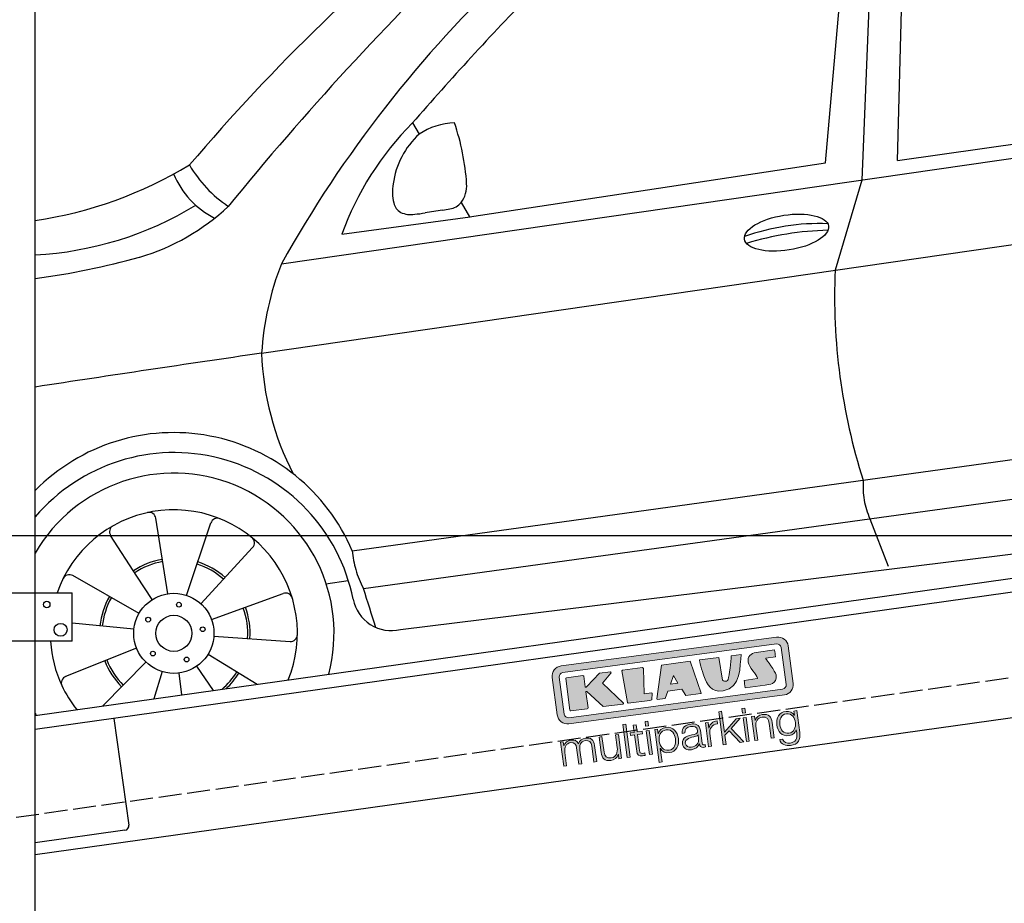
# Model space of a CAD drawing. Extents: x -311 to 6440, y -844 to 6274.
# Tile 3 of 6: x 926 to 3064, y 1052 to 2971. Entities that reach past the tile are written whole.
import ezdxf

# ---------------------------------------------------------------- set-up
doc = ezdxf.new("R2010")
doc.units = 0
doc.header["$LTSCALE"] = 10
doc.header["$MEASUREMENT"] = 0
doc.linetypes.add('GEN3', pattern=[6.25, 5, -1.25])
doc.layers.get('0').update_dxf_attribs({"linetype": 'CONTINUOUS'})
doc.layers.get('DEFPOINTS').update_dxf_attribs({"linetype": 'CONTINUOUS'})
doc.layers.add('3', color=6, linetype='GEN3')
doc.layers.add('CAR', color=1, linetype='CONTINUOUS')
for name, color, linetype, lineweight in [('AM_0', 7, 'CONTINUOUS', 30), ('AM_5', 3, 'CONTINUOUS', 15), ('Logo', 7, 'CONTINUOUS', 25)]:
    doc.layers.add(name, color=color, linetype=linetype, lineweight=lineweight)
doc.dimstyles.new('KLAUS_DXF', dxfattribs={"dimscale": 20, "dimtxt": 3.5, "dimasz": 2, "dimexe": 2, "dimexo": 1, "dimgap": 1.5, "dimtad": 1, "dimlfac": 0.1, "dimdsep": 46, "dimtxsty": 'Standard', "dimblk": 'DOT', "dimcen": 2, "dimclrd": 256, "dimclre": 256, "dimclrt": 2, "dimadec": 0, "dimazin": 0, "dimtfac": 1, "dimtmove": 2, "dimatfit": 3, "dimfxl": 1, "dimtolj": 1, "dimarcsym": 0})

# ---------------------------------------------------------------- blocks, each defined once
blk = doc.blocks.new('KLAUS')
at = {"layer": 'Logo'}
h = blk.add_hatch(color=8, dxfattribs=at)
h.dxf.hatch_style = 2
edge = h.paths.add_edge_path()
edge.add_spline(control_points=[(3.6, 29.09), (2.88, 29.09), (2.3, 28.51), (2.3, 27.8), (2.3, 27.8), (2.3, 16.11), (2.3, 16.11), (2.3, 15.39), (2.88, 14.81), (3.6, 14.81), (3.6, 14.81), (71.16, 14.81), (71.16, 14.81), (71.88, 14.81), (72.46, 15.39), (72.46, 16.11), (72.46, 16.11), (72.46, 27.8), (72.46, 27.8), (72.46, 28.51), (71.88, 29.09), (71.16, 29.09), (71.16, 29.09), (3.6, 29.09), (3.6, 29.09), (3.6, 29.09), (3.6, 29.09), (3.6, 29.09)], knot_values=[0, 0, 0, 0, 1, 1, 1, 2, 2, 2, 3, 3, 3, 4, 4, 4, 5, 5, 5, 6, 6, 6, 7, 7, 7, 8, 8, 8, 9, 9, 9, 9], degree=3, periodic=0)
edge = h.paths.add_edge_path()
edge.add_spline(control_points=[(3.35, 31.23), (3.35, 31.23), (71.47, 31.23), (71.47, 31.23), (73.26, 31.23), (74.71, 29.77), (74.71, 27.99), (74.71, 27.99), (74.71, 16.17), (74.71, 16.17), (74.71, 14.38), (73.26, 12.93), (71.47, 12.93), (71.47, 12.93), (3.35, 12.93), (3.35, 12.93), (1.56, 12.93), (0.11, 14.38), (0.11, 16.17), (0.11, 16.17), (0.11, 27.99), (0.11, 27.99), (0.11, 29.77), (1.56, 31.23), (3.35, 31.23), (3.35, 31.23), (3.35, 31.23), (3.35, 31.23)], knot_values=[0, 0, 0, 0, 1, 1, 1, 2, 2, 2, 3, 3, 3, 4, 4, 4, 5, 5, 5, 6, 6, 6, 7, 7, 7, 8, 8, 8, 9, 9, 9, 9], degree=3, periodic=0)
h = blk.add_hatch(color=8, dxfattribs=at)
h.dxf.hatch_style = 2
edge = h.paths.add_edge_path()
edge.add_spline(control_points=[(4.5, 27.33), (4.5, 27.33), (9.7, 27.33), (9.7, 27.33), (9.84, 27.33), (9.96, 27.22), (9.96, 27.08), (9.96, 27.08), (9.96, 23.69), (9.96, 23.69), (9.96, 23.69), (9.94, 23.64), (10.04, 23.59), (10.14, 23.53), (10.2, 23.57), (10.2, 23.57), (10.2, 23.57), (10.51, 23.75), (10.51, 23.75), (10.51, 23.75), (14.94, 27.33), (14.94, 27.33), (14.94, 27.33), (18.41, 27.33), (18.41, 27.33), (18.41, 27.33), (18.49, 27.33), (18.56, 27.2), (18.65, 27.04), (18.53, 26.91), (18.53, 26.91), (18.53, 26.91), (15.49, 24.11), (15.49, 24.11), (15.49, 24.11), (21.14, 17.06), (21.14, 17.06), (21.14, 17.06), (21.13, 16.91), (21.13, 16.91), (21.08, 16.84), (20.99, 16.82), (20.99, 16.82), (20.99, 16.82), (14.7, 16.82), (14.7, 16.82), (14.7, 16.82), (10.26, 22.17), (10.26, 22.17), (10.26, 22.17), (10.19, 22.24), (10.08, 22.21), (9.97, 22.18), (9.96, 22.11), (9.96, 22.11), (9.96, 22.11), (9.96, 17.08), (9.96, 17.08), (9.96, 16.94), (9.84, 16.82), (9.7, 16.82), (9.7, 16.82), (4.5, 16.82), (4.5, 16.82), (4.36, 16.82), (4.25, 16.94), (4.25, 17.08), (4.25, 17.08), (4.25, 27.08), (4.25, 27.08), (4.25, 27.22), (4.36, 27.33), (4.5, 27.33), (4.5, 27.33), (4.5, 27.33), (4.5, 27.33)], knot_values=[0, 0, 0, 0, 1, 1, 1, 2, 2, 2, 3, 3, 3, 4, 4, 4, 5, 5, 5, 6, 6, 6, 7, 7, 7, 8, 8, 8, 9, 9, 9, 10, 10, 10, 11, 11, 11, 12, 12, 12, 13, 13, 13, 14, 14, 14, 15, 15, 15, 16, 16, 16, 17, 17, 17, 18, 18, 18, 19, 19, 19, 20, 20, 20, 21, 21, 21, 22, 22, 22, 23, 23, 23, 24, 24, 24, 25, 25, 25, 25], degree=3, periodic=0)
h = blk.add_hatch(color=8, dxfattribs=at)
h.dxf.hatch_style = 2
h.paths.add_polyline_path([(22.42, 17.06), (21.97, 27.15), (22.24, 27.33), (28.55, 27.33), (28.86, 26.97), (28.01, 19.08), (30.26, 19.07), (30.44, 18.95), (30.08, 16.95), (29.49, 16.82), (22.6, 16.82)])
h = blk.add_hatch(color=8, dxfattribs=at)
h.paths.add_polyline_path([(36.52, 21.01), (38.93, 21.01), (37.87, 23.57)])
h.paths.add_polyline_path([(34.52, 27.33), (43.65, 27.33), (45.76, 16.94), (45.57, 16.82), (40.83, 16.82), (39.89, 18.95), (35.42, 18.95), (34.27, 16.82), (31.78, 16.82), (31.66, 17)])
h = blk.add_hatch(color=8, dxfattribs=at)
h.dxf.hatch_style = 2
edge = h.paths.add_edge_path()
edge.add_spline(control_points=[(52.69, 27.32), (52.69, 27.32), (52.88, 20.14), (52.88, 20.14), (53.01, 19.89), (53.2, 19.77), (53.43, 19.71), (53.91, 19.59), (54.43, 19.57), (54.64, 20.03), (55.23, 21.34), (56.27, 25.45), (56.6, 27.33), (56.6, 27.33), (59.77, 27.33), (59.77, 27.33), (58.77, 23.9), (58.56, 16.82), (52.63, 16.76), (48.72, 16.72), (48.01, 19.35), (47.27, 22.24), (46.89, 23.68), (46.54, 27.33), (46.54, 27.33), (46.54, 27.33), (52.69, 27.32), (52.69, 27.32), (52.69, 27.32), (52.69, 27.32), (52.69, 27.32)], knot_values=[0, 0, 0, 0, 1, 1, 1, 2, 2, 2, 3, 3, 3, 4, 4, 4, 5, 5, 5, 6, 6, 6, 7, 7, 7, 8, 8, 8, 9, 9, 9, 10, 10, 10, 10], degree=3, periodic=0)
h = blk.add_hatch(color=8, dxfattribs=at)
h.dxf.hatch_style = 2
edge = h.paths.add_edge_path()
edge.add_spline(control_points=[(64.46, 27.33), (64.46, 27.33), (70.31, 27.33), (70.31, 27.33), (70.31, 26.52), (70.31, 26.02), (70.31, 25.12), (70.31, 25.12), (67.3, 25.12), (67.3, 25.12), (67.24, 25.04), (67.25, 25.11), (67.25, 24.91), (67.25, 24.88), (69.73, 20.38), (69.73, 19.57), (69.73, 16.4), (67.22, 16.81), (65.9, 16.82), (65.9, 16.82), (59.59, 16.82), (59.59, 16.82), (59.59, 17.76), (59.59, 18.23), (59.59, 19.14), (59.59, 19.14), (63.75, 19.14), (63.75, 19.14), (63.82, 19.22), (63.81, 19.11), (63.81, 19.31), (63.81, 20.32), (61.58, 23.06), (61.58, 24.63), (61.58, 26.33), (62.83, 27.34), (64.46, 27.33), (64.46, 27.33), (64.46, 27.33), (64.46, 27.33)], knot_values=[0, 0, 0, 0, 1, 1, 1, 2, 2, 2, 3, 3, 3, 4, 4, 4, 5, 5, 5, 6, 6, 6, 7, 7, 7, 8, 8, 8, 9, 9, 9, 10, 10, 10, 11, 11, 11, 12, 12, 12, 13, 13, 13, 13], degree=3, periodic=0)
h = blk.add_hatch(color=30, dxfattribs=at)
h.dxf.hatch_style = 2
h.paths.add_polyline_path([(20.07, 0), (20.99, 0), (20.99, 10.45), (20.07, 10.45)])
h = blk.add_hatch(color=30, dxfattribs=at)
h.dxf.hatch_style = 2
edge = h.paths.add_edge_path()
edge.add_spline(control_points=[(24.22, 9.82), (24.22, 9.82), (23.3, 9.82), (23.3, 9.82), (23.3, 9.82), (23.3, 7.55), (23.3, 7.55), (23.3, 7.55), (21.98, 7.55), (21.98, 7.55), (21.98, 7.55), (21.98, 6.78), (21.98, 6.78), (21.98, 6.78), (23.3, 6.78), (23.3, 6.78), (23.3, 6.78), (23.3, 1.61), (23.3, 1.61), (23.28, 0.32), (23.71, -0.09), (24.94, -0.09), (25.22, -0.09), (25.48, -0.06), (25.76, -0.06), (25.76, -0.06), (25.76, 0.73), (25.76, 0.73), (25.5, 0.7), (25.23, 0.69), (24.97, 0.69), (24.31, 0.73), (24.22, 1.08), (24.22, 1.68), (24.22, 1.68), (24.22, 6.78), (24.22, 6.78), (24.22, 6.78), (25.76, 6.78), (25.76, 6.78), (25.76, 6.78), (25.76, 7.55), (25.76, 7.55), (25.76, 7.55), (24.22, 7.55), (24.22, 7.55), (24.22, 7.55), (24.22, 9.82), (24.22, 9.82), (24.22, 9.82), (24.22, 9.82), (24.22, 9.82)], knot_values=[0, 0, 0, 0, 1, 1, 1, 2, 2, 2, 3, 3, 3, 4, 4, 4, 5, 5, 5, 6, 6, 6, 7, 7, 7, 8, 8, 8, 9, 9, 9, 10, 10, 10, 11, 11, 11, 12, 12, 12, 13, 13, 13, 14, 14, 14, 15, 15, 15, 16, 16, 16, 17, 17, 17, 17], degree=3, periodic=0)
h = blk.add_hatch(color=30, dxfattribs=at)
h.paths.add_polyline_path([(27.1, 0), (28.03, 0), (28.03, 7.55), (27.1, 7.55)])
h.paths.add_polyline_path([(27.1, 8.98), (28.03, 8.98), (28.03, 10.45), (27.1, 10.45)])
h = blk.add_hatch(color=30, dxfattribs=at)
h.dxf.hatch_style = 2
h.paths.add_polyline_path([(50.4, 0), (51.32, 0), (51.32, 2.87), (52.82, 4.11), (55.8, 0), (56.96, 0), (53.52, 4.76), (56.74, 7.55), (55.51, 7.55), (51.32, 3.89), (51.32, 10.45), (50.4, 10.45)])
h = blk.add_hatch(color=30, dxfattribs=at)
h.paths.add_polyline_path([(57.74, 0), (58.66, 0), (58.66, 7.55), (57.74, 7.55)])
h.paths.add_polyline_path([(57.74, 8.98), (58.66, 8.98), (58.66, 10.45), (57.74, 10.45)])
h = blk.add_hatch(color=30, dxfattribs=at)
h.dxf.hatch_style = 2
edge = h.paths.add_edge_path()
edge.add_spline(control_points=[(0, 0), (0, 0), (0.92, 0), (0.92, 0), (0.92, 0), (0.92, 4.22), (0.92, 4.22), (0.94, 5.8), (1.58, 7), (3.18, 7), (4.35, 7), (4.77, 6.15), (4.76, 5.12), (4.76, 5.12), (4.76, 0), (4.76, 0), (4.76, 0), (5.68, 0), (5.68, 0), (5.68, 0), (5.68, 4.27), (5.68, 4.27), (5.68, 5.68), (6.14, 7), (7.73, 7), (9.05, 7), (9.52, 6.32), (9.52, 5.08), (9.52, 5.08), (9.52, 0), (9.52, 0), (9.52, 0), (10.44, 0), (10.44, 0), (10.44, 0), (10.44, 5.12), (10.44, 5.12), (10.44, 6.91), (9.59, 7.77), (7.94, 7.77), (6.94, 7.77), (5.99, 7.29), (5.54, 6.3), (5.26, 7.29), (4.36, 7.77), (3.37, 7.77), (2.17, 7.77), (1.38, 7.19), (0.89, 6.28), (0.89, 6.28), (0.85, 6.28), (0.85, 6.28), (0.85, 6.28), (0.85, 7.55), (0.85, 7.55), (0.85, 7.55), (0, 7.55), (0, 7.55), (0, 7.55), (0, 0), (0, 0), (0, 0), (0, 0), (0, 0)], knot_values=[0, 0, 0, 0, 1, 1, 1, 2, 2, 2, 3, 3, 3, 4, 4, 4, 5, 5, 5, 6, 6, 6, 7, 7, 7, 8, 8, 8, 9, 9, 9, 10, 10, 10, 11, 11, 11, 12, 12, 12, 13, 13, 13, 14, 14, 14, 15, 15, 15, 16, 16, 16, 17, 17, 17, 18, 18, 18, 19, 19, 19, 20, 20, 20, 21, 21, 21, 21], degree=3, periodic=0)
h = blk.add_hatch(color=30, dxfattribs=at)
h.dxf.hatch_style = 2
edge = h.paths.add_edge_path()
edge.add_spline(control_points=[(18.31, 7.55), (18.31, 7.55), (17.39, 7.55), (17.39, 7.55), (17.39, 7.55), (17.39, 3.59), (17.39, 3.59), (17.39, 2.05), (16.7, 0.56), (15.12, 0.56), (13.66, 0.56), (13.15, 1.27), (13.1, 2.64), (13.1, 2.64), (13.1, 7.55), (13.1, 7.55), (13.1, 7.55), (12.18, 7.55), (12.18, 7.55), (12.18, 7.55), (12.18, 2.65), (12.18, 2.65), (12.18, 0.89), (12.93, -0.22), (14.83, -0.22), (15.96, -0.22), (16.95, 0.35), (17.44, 1.36), (17.44, 1.36), (17.47, 1.36), (17.47, 1.36), (17.47, 1.36), (17.47, 0), (17.47, 0), (17.47, 0), (18.31, 0), (18.31, 0), (18.31, 0), (18.31, 7.55), (18.31, 7.55), (18.31, 7.55), (18.31, 7.55), (18.31, 7.55)], knot_values=[0, 0, 0, 0, 1, 1, 1, 2, 2, 2, 3, 3, 3, 4, 4, 4, 5, 5, 5, 6, 6, 6, 7, 7, 7, 8, 8, 8, 9, 9, 9, 10, 10, 10, 11, 11, 11, 12, 12, 12, 13, 13, 13, 14, 14, 14, 14], degree=3, periodic=0)
h = blk.add_hatch(color=30, dxfattribs=at)
edge = h.paths.add_edge_path()
edge.add_spline(control_points=[(35.84, 3.78), (35.84, 2.21), (35.12, 0.56), (33.37, 0.56), (31.4, 0.56), (30.72, 2.21), (30.72, 3.78), (30.72, 5.49), (31.33, 7), (33.37, 7), (35.12, 7), (35.84, 5.34), (35.84, 3.78), (35.84, 3.78), (35.84, 3.78), (35.84, 3.78)], knot_values=[0, 0, 0, 0, 1, 1, 1, 2, 2, 2, 3, 3, 3, 4, 4, 4, 5, 5, 5, 5], degree=3, periodic=0)
edge = h.paths.add_edge_path()
edge.add_spline(control_points=[(29.79, -2.8), (29.79, -2.8), (30.72, -2.8), (30.72, -2.8), (30.72, -2.8), (30.72, 1.43), (30.72, 1.43), (30.72, 1.43), (30.74, 1.43), (30.74, 1.43), (31.14, 0.35), (32.24, -0.22), (33.37, -0.22), (35.66, -0.22), (36.76, 1.64), (36.76, 3.78), (36.76, 5.91), (35.66, 7.77), (33.37, 7.77), (32.15, 7.77), (31.1, 7.14), (30.67, 6.12), (30.67, 6.12), (30.64, 6.12), (30.64, 6.12), (30.64, 6.12), (30.64, 7.55), (30.64, 7.55), (30.64, 7.55), (29.79, 7.55), (29.79, 7.55), (29.79, 7.55), (29.79, -2.8), (29.79, -2.8), (29.79, -2.8), (29.79, -2.8), (29.79, -2.8)], knot_values=[0, 0, 0, 0, 1, 1, 1, 2, 2, 2, 3, 3, 3, 4, 4, 4, 5, 5, 5, 6, 6, 6, 7, 7, 7, 8, 8, 8, 9, 9, 9, 10, 10, 10, 11, 11, 11, 12, 12, 12, 12], degree=3, periodic=0)
h = blk.add_hatch(color=30, dxfattribs=at)
edge = h.paths.add_edge_path()
edge.add_spline(control_points=[(43.03, 2.93), (43.04, 1.45), (41.8, 0.56), (40.39, 0.56), (39.53, 0.56), (38.71, 1.13), (38.71, 2.05), (38.71, 3.53), (40.66, 3.51), (42.22, 3.79), (42.47, 3.84), (42.88, 3.91), (43, 4.13), (43, 4.13), (43.03, 4.13), (43.03, 4.13), (43.03, 4.13), (43.03, 2.93), (43.03, 2.93), (43.03, 2.93), (43.03, 2.93), (43.03, 2.93)], knot_values=[0, 0, 0, 0, 1, 1, 1, 2, 2, 2, 3, 3, 3, 4, 4, 4, 5, 5, 5, 6, 6, 6, 7, 7, 7, 7], degree=3, periodic=0)
edge = h.paths.add_edge_path()
edge.add_spline(control_points=[(39.03, 5.24), (39.06, 6.47), (39.91, 7), (41.05, 7), (42.14, 7), (43.03, 6.69), (43.03, 5.45), (43.03, 4.61), (42.6, 4.51), (41.84, 4.42), (39.85, 4.19), (37.79, 4.11), (37.79, 1.99), (37.79, 0.47), (38.93, -0.22), (40.32, -0.22), (41.77, -0.22), (42.43, 0.34), (43.07, 1.32), (43.07, 1.32), (43.1, 1.32), (43.1, 1.32), (43.1, 0.53), (43.25, 0), (44.19, 0), (44.43, 0), (44.58, 0.01), (44.79, 0.06), (44.79, 0.06), (44.79, 0.83), (44.79, 0.83), (44.71, 0.81), (44.6, 0.78), (44.49, 0.78), (44.13, 0.78), (43.95, 0.98), (43.95, 1.33), (43.95, 1.33), (43.95, 5.34), (43.95, 5.34), (43.95, 7.36), (42.5, 7.77), (41.17, 7.77), (39.44, 7.77), (38.2, 7.01), (38.11, 5.24), (38.11, 5.24), (39.03, 5.24), (39.03, 5.24), (39.03, 5.24), (39.03, 5.24), (39.03, 5.24)], knot_values=[0, 0, 0, 0, 1, 1, 1, 2, 2, 2, 3, 3, 3, 4, 4, 4, 5, 5, 5, 6, 6, 6, 7, 7, 7, 8, 8, 8, 9, 9, 9, 10, 10, 10, 11, 11, 11, 12, 12, 12, 13, 13, 13, 14, 14, 14, 15, 15, 15, 16, 16, 16, 17, 17, 17, 17], degree=3, periodic=0)
h = blk.add_hatch(color=30, dxfattribs=at)
h.dxf.hatch_style = 2
edge = h.paths.add_edge_path()
edge.add_spline(control_points=[(45.79, 0), (45.79, 0), (46.71, 0), (46.71, 0), (46.71, 0), (46.71, 4.03), (46.71, 4.03), (46.71, 5.59), (47.85, 6.82), (49.52, 6.73), (49.52, 6.73), (49.52, 7.66), (49.52, 7.66), (48.16, 7.72), (47.14, 7), (46.67, 5.78), (46.67, 5.78), (46.64, 5.78), (46.64, 5.78), (46.64, 5.78), (46.64, 7.55), (46.64, 7.55), (46.64, 7.55), (45.79, 7.55), (45.79, 7.55), (45.79, 7.55), (45.79, 0), (45.79, 0), (45.79, 0), (45.79, 0), (45.79, 0)], knot_values=[0, 0, 0, 0, 1, 1, 1, 2, 2, 2, 3, 3, 3, 4, 4, 4, 5, 5, 5, 6, 6, 6, 7, 7, 7, 8, 8, 8, 9, 9, 9, 10, 10, 10, 10], degree=3, periodic=0)
h = blk.add_hatch(color=30, dxfattribs=at)
h.dxf.hatch_style = 2
edge = h.paths.add_edge_path()
edge.add_spline(control_points=[(60.41, 0), (60.41, 0), (61.33, 0), (61.33, 0), (61.33, 0), (61.33, 4.41), (61.33, 4.41), (61.36, 5.89), (62.24, 7), (63.7, 7), (65.2, 7), (65.62, 6.02), (65.62, 4.71), (65.62, 4.71), (65.62, 0), (65.62, 0), (65.62, 0), (66.54, 0), (66.54, 0), (66.54, 0), (66.54, 4.86), (66.54, 4.86), (66.54, 6.66), (65.9, 7.77), (63.78, 7.77), (62.71, 7.77), (61.7, 7.16), (61.36, 6.25), (61.36, 6.25), (61.33, 6.25), (61.33, 6.25), (61.33, 6.25), (61.33, 7.55), (61.33, 7.55), (61.33, 7.55), (60.41, 7.55), (60.41, 7.55), (60.41, 7.55), (60.41, 0), (60.41, 0), (60.41, 0), (60.41, 0), (60.41, 0)], knot_values=[0, 0, 0, 0, 1, 1, 1, 2, 2, 2, 3, 3, 3, 4, 4, 4, 5, 5, 5, 6, 6, 6, 7, 7, 7, 8, 8, 8, 9, 9, 9, 10, 10, 10, 11, 11, 11, 12, 12, 12, 13, 13, 13, 14, 14, 14, 14], degree=3, periodic=0)
h = blk.add_hatch(color=30, dxfattribs=at)
edge = h.paths.add_edge_path()
edge.add_spline(control_points=[(71.32, 0.86), (69.62, 0.86), (68.83, 2.34), (68.83, 3.86), (68.83, 5.43), (69.56, 7), (71.32, 7), (73.06, 7), (73.75, 5.34), (73.75, 3.86), (73.75, 2.33), (72.91, 0.86), (71.32, 0.86), (71.32, 0.86), (71.32, 0.86), (71.32, 0.86)], knot_values=[0, 0, 0, 0, 1, 1, 1, 2, 2, 2, 3, 3, 3, 4, 4, 4, 5, 5, 5, 5], degree=3, periodic=0)
edge = h.paths.add_edge_path()
edge.add_spline(control_points=[(74.67, 7.55), (74.67, 7.55), (73.75, 7.55), (73.75, 7.55), (73.75, 7.55), (73.75, 6.25), (73.75, 6.25), (73.75, 6.25), (73.72, 6.25), (73.72, 6.25), (73.35, 7.09), (72.41, 7.77), (71.32, 7.77), (69.13, 7.77), (67.9, 6.05), (67.9, 3.97), (67.9, 1.82), (68.9, 0.09), (71.32, 0.09), (72.4, 0.09), (73.29, 0.72), (73.72, 1.64), (73.72, 1.64), (73.75, 1.64), (73.75, 1.64), (73.75, 1.64), (73.75, 0.61), (73.75, 0.61), (73.75, -1.23), (73.01, -2.24), (71.32, -2.24), (70.29, -2.24), (69.31, -1.85), (69.1, -0.73), (69.1, -0.73), (68.18, -0.73), (68.18, -0.73), (68.31, -2.34), (69.81, -3.02), (71.32, -3.02), (73.79, -3.02), (74.65, -1.64), (74.67, 0.61), (74.67, 0.61), (74.67, 7.55), (74.67, 7.55), (74.67, 7.55), (74.67, 7.55), (74.67, 7.55)], knot_values=[0, 0, 0, 0, 1, 1, 1, 2, 2, 2, 3, 3, 3, 4, 4, 4, 5, 5, 5, 6, 6, 6, 7, 7, 7, 8, 8, 8, 9, 9, 9, 10, 10, 10, 11, 11, 11, 12, 12, 12, 13, 13, 13, 14, 14, 14, 15, 15, 15, 16, 16, 16, 16], degree=3, periodic=0)
at = {"layer": 'Logo', "lineweight": 0}
for points in [[(22.42, 17.06), (21.97, 27.15), (22.24, 27.33), (28.55, 27.33), (28.86, 26.97), (28.01, 19.08), (30.26, 19.07), (30.44, 18.95), (30.08, 16.95), (29.49, 16.82), (22.6, 16.82), (22.42, 17.06), (22.42, 17.06)], [(34.52, 27.33), (43.65, 27.33), (45.76, 16.94), (45.57, 16.82), (40.83, 16.82), (39.89, 18.95), (35.42, 18.95), (34.27, 16.82), (31.78, 16.82), (31.66, 17), (34.52, 27.33), (34.52, 27.33)], [(36.52, 21.01), (38.93, 21.01), (37.87, 23.57), (36.52, 21.01), (36.52, 21.01)], [(20.07, 0), (20.99, 0), (20.99, 10.45), (20.07, 10.45), (20.07, 0), (20.07, 0)], [(27.1, 8.98), (28.03, 8.98), (28.03, 10.45), (27.1, 10.45), (27.1, 8.98), (27.1, 8.98)], [(50.4, 0), (51.32, 0), (51.32, 2.87), (52.82, 4.11), (55.8, 0), (56.96, 0), (53.52, 4.76), (56.74, 7.55), (55.51, 7.55), (51.32, 3.89), (51.32, 10.45), (50.4, 10.45), (50.4, 0), (50.4, 0)], [(57.74, 8.98), (58.66, 8.98), (58.66, 10.45), (57.74, 10.45), (57.74, 8.98), (57.74, 8.98)], [(27.1, 0), (28.03, 0), (28.03, 7.55), (27.1, 7.55), (27.1, 0), (27.1, 0)], [(57.74, 0), (58.66, 0), (58.66, 7.55), (57.74, 7.55), (57.74, 0), (57.74, 0)]]:
    blk.add_lwpolyline(points, dxfattribs=at)
for points, knots in [([(3.35, 31.23), (3.35, 31.23), (71.47, 31.23), (71.47, 31.23), (73.26, 31.23), (74.71, 29.77), (74.71, 27.99), (74.71, 27.99), (74.71, 16.17), (74.71, 16.17), (74.71, 14.38), (73.26, 12.93), (71.47, 12.93), (71.47, 12.93), (3.35, 12.93), (3.35, 12.93), (1.56, 12.93), (0.11, 14.38), (0.11, 16.17), (0.11, 16.17), (0.11, 27.99), (0.11, 27.99), (0.11, 29.77), (1.56, 31.23), (3.35, 31.23), (3.35, 31.23), (3.35, 31.23), (3.35, 31.23)], [0, 0, 0, 0, 1, 1, 1, 2, 2, 2, 3, 3, 3, 4, 4, 4, 5, 5, 5, 6, 6, 6, 7, 7, 7, 8, 8, 8, 9, 9, 9, 9]), ([(3.6, 29.09), (2.88, 29.09), (2.3, 28.51), (2.3, 27.8), (2.3, 27.8), (2.3, 16.11), (2.3, 16.11), (2.3, 15.39), (2.88, 14.81), (3.6, 14.81), (3.6, 14.81), (71.16, 14.81), (71.16, 14.81), (71.88, 14.81), (72.46, 15.39), (72.46, 16.11), (72.46, 16.11), (72.46, 27.8), (72.46, 27.8), (72.46, 28.51), (71.88, 29.09), (71.16, 29.09), (71.16, 29.09), (3.6, 29.09), (3.6, 29.09), (3.6, 29.09), (3.6, 29.09), (3.6, 29.09)], [0, 0, 0, 0, 1, 1, 1, 2, 2, 2, 3, 3, 3, 4, 4, 4, 5, 5, 5, 6, 6, 6, 7, 7, 7, 8, 8, 8, 9, 9, 9, 9]), ([(4.5, 27.33), (4.5, 27.33), (9.7, 27.33), (9.7, 27.33), (9.84, 27.33), (9.96, 27.22), (9.96, 27.08), (9.96, 27.08), (9.96, 23.69), (9.96, 23.69), (9.96, 23.69), (9.94, 23.64), (10.04, 23.59), (10.14, 23.53), (10.2, 23.57), (10.2, 23.57), (10.2, 23.57), (10.51, 23.75), (10.51, 23.75), (10.51, 23.75), (14.94, 27.33), (14.94, 27.33), (14.94, 27.33), (18.41, 27.33), (18.41, 27.33), (18.41, 27.33), (18.49, 27.33), (18.56, 27.2), (18.65, 27.04), (18.53, 26.91), (18.53, 26.91), (18.53, 26.91), (15.49, 24.11), (15.49, 24.11), (15.49, 24.11), (21.14, 17.06), (21.14, 17.06), (21.14, 17.06), (21.13, 16.91), (21.13, 16.91), (21.08, 16.84), (20.99, 16.82), (20.99, 16.82), (20.99, 16.82), (14.7, 16.82), (14.7, 16.82), (14.7, 16.82), (10.26, 22.17), (10.26, 22.17), (10.26, 22.17), (10.19, 22.24), (10.08, 22.21), (9.97, 22.18), (9.96, 22.11), (9.96, 22.11), (9.96, 22.11), (9.96, 17.08), (9.96, 17.08), (9.96, 16.94), (9.84, 16.82), (9.7, 16.82), (9.7, 16.82), (4.5, 16.82), (4.5, 16.82), (4.36, 16.82), (4.25, 16.94), (4.25, 17.08), (4.25, 17.08), (4.25, 27.08), (4.25, 27.08), (4.25, 27.22), (4.36, 27.33), (4.5, 27.33), (4.5, 27.33), (4.5, 27.33), (4.5, 27.33)], [0, 0, 0, 0, 1, 1, 1, 2, 2, 2, 3, 3, 3, 4, 4, 4, 5, 5, 5, 6, 6, 6, 7, 7, 7, 8, 8, 8, 9, 9, 9, 10, 10, 10, 11, 11, 11, 12, 12, 12, 13, 13, 13, 14, 14, 14, 15, 15, 15, 16, 16, 16, 17, 17, 17, 18, 18, 18, 19, 19, 19, 20, 20, 20, 21, 21, 21, 22, 22, 22, 23, 23, 23, 24, 24, 24, 25, 25, 25, 25]), ([(52.69, 27.32), (52.69, 27.32), (52.88, 20.14), (52.88, 20.14), (53.01, 19.89), (53.2, 19.77), (53.43, 19.71), (53.91, 19.59), (54.43, 19.57), (54.64, 20.03), (55.23, 21.34), (56.27, 25.45), (56.6, 27.33), (56.6, 27.33), (59.77, 27.33), (59.77, 27.33), (58.77, 23.9), (58.56, 16.82), (52.63, 16.76), (48.72, 16.72), (48.01, 19.35), (47.27, 22.24), (46.89, 23.68), (46.54, 27.33), (46.54, 27.33), (46.54, 27.33), (52.69, 27.32), (52.69, 27.32), (52.69, 27.32), (52.69, 27.32), (52.69, 27.32)], [0, 0, 0, 0, 1, 1, 1, 2, 2, 2, 3, 3, 3, 4, 4, 4, 5, 5, 5, 6, 6, 6, 7, 7, 7, 8, 8, 8, 9, 9, 9, 10, 10, 10, 10]), ([(64.46, 27.33), (64.46, 27.33), (70.31, 27.33), (70.31, 27.33), (70.31, 26.52), (70.31, 26.02), (70.31, 25.12), (70.31, 25.12), (67.3, 25.12), (67.3, 25.12), (67.24, 25.04), (67.25, 25.11), (67.25, 24.91), (67.25, 24.88), (69.73, 20.38), (69.73, 19.57), (69.73, 16.4), (67.22, 16.81), (65.9, 16.82), (65.9, 16.82), (59.59, 16.82), (59.59, 16.82), (59.59, 17.76), (59.59, 18.23), (59.59, 19.14), (59.59, 19.14), (63.75, 19.14), (63.75, 19.14), (63.82, 19.22), (63.81, 19.11), (63.81, 19.31), (63.81, 20.32), (61.58, 23.06), (61.58, 24.63), (61.58, 26.33), (62.83, 27.34), (64.46, 27.33), (64.46, 27.33), (64.46, 27.33), (64.46, 27.33)], [0, 0, 0, 0, 1, 1, 1, 2, 2, 2, 3, 3, 3, 4, 4, 4, 5, 5, 5, 6, 6, 6, 7, 7, 7, 8, 8, 8, 9, 9, 9, 10, 10, 10, 11, 11, 11, 12, 12, 12, 13, 13, 13, 13]), ([(24.22, 9.82), (24.22, 9.82), (23.3, 9.82), (23.3, 9.82), (23.3, 9.82), (23.3, 7.55), (23.3, 7.55), (23.3, 7.55), (21.98, 7.55), (21.98, 7.55), (21.98, 7.55), (21.98, 6.78), (21.98, 6.78), (21.98, 6.78), (23.3, 6.78), (23.3, 6.78), (23.3, 6.78), (23.3, 1.61), (23.3, 1.61), (23.28, 0.32), (23.71, -0.09), (24.94, -0.09), (25.22, -0.09), (25.48, -0.06), (25.76, -0.06), (25.76, -0.06), (25.76, 0.73), (25.76, 0.73), (25.5, 0.7), (25.23, 0.69), (24.97, 0.69), (24.31, 0.73), (24.22, 1.08), (24.22, 1.68), (24.22, 1.68), (24.22, 6.78), (24.22, 6.78), (24.22, 6.78), (25.76, 6.78), (25.76, 6.78), (25.76, 6.78), (25.76, 7.55), (25.76, 7.55), (25.76, 7.55), (24.22, 7.55), (24.22, 7.55), (24.22, 7.55), (24.22, 9.82), (24.22, 9.82), (24.22, 9.82), (24.22, 9.82), (24.22, 9.82)], [0, 0, 0, 0, 1, 1, 1, 2, 2, 2, 3, 3, 3, 4, 4, 4, 5, 5, 5, 6, 6, 6, 7, 7, 7, 8, 8, 8, 9, 9, 9, 10, 10, 10, 11, 11, 11, 12, 12, 12, 13, 13, 13, 14, 14, 14, 15, 15, 15, 16, 16, 16, 17, 17, 17, 17]), ([(0, 0), (0, 0), (0.92, 0), (0.92, 0), (0.92, 0), (0.92, 4.22), (0.92, 4.22), (0.94, 5.8), (1.58, 7), (3.18, 7), (4.35, 7), (4.77, 6.15), (4.76, 5.12), (4.76, 5.12), (4.76, 0), (4.76, 0), (4.76, 0), (5.68, 0), (5.68, 0), (5.68, 0), (5.68, 4.27), (5.68, 4.27), (5.68, 5.68), (6.14, 7), (7.73, 7), (9.05, 7), (9.52, 6.32), (9.52, 5.08), (9.52, 5.08), (9.52, 0), (9.52, 0), (9.52, 0), (10.44, 0), (10.44, 0), (10.44, 0), (10.44, 5.12), (10.44, 5.12), (10.44, 6.91), (9.59, 7.77), (7.94, 7.77), (6.94, 7.77), (5.99, 7.29), (5.54, 6.3), (5.26, 7.29), (4.36, 7.77), (3.37, 7.77), (2.17, 7.77), (1.38, 7.19), (0.89, 6.28), (0.89, 6.28), (0.85, 6.28), (0.85, 6.28), (0.85, 6.28), (0.85, 7.55), (0.85, 7.55), (0.85, 7.55), (0, 7.55), (0, 7.55), (0, 7.55), (0, 0), (0, 0), (0, 0), (0, 0), (0, 0)], [0, 0, 0, 0, 1, 1, 1, 2, 2, 2, 3, 3, 3, 4, 4, 4, 5, 5, 5, 6, 6, 6, 7, 7, 7, 8, 8, 8, 9, 9, 9, 10, 10, 10, 11, 11, 11, 12, 12, 12, 13, 13, 13, 14, 14, 14, 15, 15, 15, 16, 16, 16, 17, 17, 17, 18, 18, 18, 19, 19, 19, 20, 20, 20, 21, 21, 21, 21]), ([(18.31, 7.55), (18.31, 7.55), (17.39, 7.55), (17.39, 7.55), (17.39, 7.55), (17.39, 3.59), (17.39, 3.59), (17.39, 2.05), (16.7, 0.56), (15.12, 0.56), (13.66, 0.56), (13.15, 1.27), (13.1, 2.64), (13.1, 2.64), (13.1, 7.55), (13.1, 7.55), (13.1, 7.55), (12.18, 7.55), (12.18, 7.55), (12.18, 7.55), (12.18, 2.65), (12.18, 2.65), (12.18, 0.89), (12.93, -0.22), (14.83, -0.22), (15.96, -0.22), (16.95, 0.35), (17.44, 1.36), (17.44, 1.36), (17.47, 1.36), (17.47, 1.36), (17.47, 1.36), (17.47, 0), (17.47, 0), (17.47, 0), (18.31, 0), (18.31, 0), (18.31, 0), (18.31, 7.55), (18.31, 7.55), (18.31, 7.55), (18.31, 7.55), (18.31, 7.55)], [0, 0, 0, 0, 1, 1, 1, 2, 2, 2, 3, 3, 3, 4, 4, 4, 5, 5, 5, 6, 6, 6, 7, 7, 7, 8, 8, 8, 9, 9, 9, 10, 10, 10, 11, 11, 11, 12, 12, 12, 13, 13, 13, 14, 14, 14, 14]), ([(29.79, -2.8), (29.79, -2.8), (30.72, -2.8), (30.72, -2.8), (30.72, -2.8), (30.72, 1.43), (30.72, 1.43), (30.72, 1.43), (30.74, 1.43), (30.74, 1.43), (31.14, 0.35), (32.24, -0.22), (33.37, -0.22), (35.66, -0.22), (36.76, 1.64), (36.76, 3.78), (36.76, 5.91), (35.66, 7.77), (33.37, 7.77), (32.15, 7.77), (31.1, 7.14), (30.67, 6.12), (30.67, 6.12), (30.64, 6.12), (30.64, 6.12), (30.64, 6.12), (30.64, 7.55), (30.64, 7.55), (30.64, 7.55), (29.79, 7.55), (29.79, 7.55), (29.79, 7.55), (29.79, -2.8), (29.79, -2.8), (29.79, -2.8), (29.79, -2.8), (29.79, -2.8)], [0, 0, 0, 0, 1, 1, 1, 2, 2, 2, 3, 3, 3, 4, 4, 4, 5, 5, 5, 6, 6, 6, 7, 7, 7, 8, 8, 8, 9, 9, 9, 10, 10, 10, 11, 11, 11, 12, 12, 12, 12]), ([(35.84, 3.78), (35.84, 2.21), (35.12, 0.56), (33.37, 0.56), (31.4, 0.56), (30.72, 2.21), (30.72, 3.78), (30.72, 5.49), (31.33, 7), (33.37, 7), (35.12, 7), (35.84, 5.34), (35.84, 3.78), (35.84, 3.78), (35.84, 3.78), (35.84, 3.78)], [0, 0, 0, 0, 1, 1, 1, 2, 2, 2, 3, 3, 3, 4, 4, 4, 5, 5, 5, 5]), ([(39.03, 5.24), (39.06, 6.47), (39.91, 7), (41.05, 7), (42.14, 7), (43.03, 6.69), (43.03, 5.45), (43.03, 4.61), (42.6, 4.51), (41.84, 4.42), (39.85, 4.19), (37.79, 4.11), (37.79, 1.99), (37.79, 0.47), (38.93, -0.22), (40.32, -0.22), (41.77, -0.22), (42.43, 0.34), (43.07, 1.32), (43.07, 1.32), (43.1, 1.32), (43.1, 1.32), (43.1, 0.53), (43.25, 0), (44.19, 0), (44.43, 0), (44.58, 0.01), (44.79, 0.06), (44.79, 0.06), (44.79, 0.83), (44.79, 0.83), (44.71, 0.81), (44.6, 0.78), (44.49, 0.78), (44.13, 0.78), (43.95, 0.98), (43.95, 1.33), (43.95, 1.33), (43.95, 5.34), (43.95, 5.34), (43.95, 7.36), (42.5, 7.77), (41.17, 7.77), (39.44, 7.77), (38.2, 7.01), (38.11, 5.24), (38.11, 5.24), (39.03, 5.24), (39.03, 5.24), (39.03, 5.24), (39.03, 5.24), (39.03, 5.24)], [0, 0, 0, 0, 1, 1, 1, 2, 2, 2, 3, 3, 3, 4, 4, 4, 5, 5, 5, 6, 6, 6, 7, 7, 7, 8, 8, 8, 9, 9, 9, 10, 10, 10, 11, 11, 11, 12, 12, 12, 13, 13, 13, 14, 14, 14, 15, 15, 15, 16, 16, 16, 17, 17, 17, 17]), ([(45.79, 0), (45.79, 0), (46.71, 0), (46.71, 0), (46.71, 0), (46.71, 4.03), (46.71, 4.03), (46.71, 5.59), (47.85, 6.82), (49.52, 6.73), (49.52, 6.73), (49.52, 7.66), (49.52, 7.66), (48.16, 7.72), (47.14, 7), (46.67, 5.78), (46.67, 5.78), (46.64, 5.78), (46.64, 5.78), (46.64, 5.78), (46.64, 7.55), (46.64, 7.55), (46.64, 7.55), (45.79, 7.55), (45.79, 7.55), (45.79, 7.55), (45.79, 0), (45.79, 0), (45.79, 0), (45.79, 0), (45.79, 0)], [0, 0, 0, 0, 1, 1, 1, 2, 2, 2, 3, 3, 3, 4, 4, 4, 5, 5, 5, 6, 6, 6, 7, 7, 7, 8, 8, 8, 9, 9, 9, 10, 10, 10, 10]), ([(60.41, 0), (60.41, 0), (61.33, 0), (61.33, 0), (61.33, 0), (61.33, 4.41), (61.33, 4.41), (61.36, 5.89), (62.24, 7), (63.7, 7), (65.2, 7), (65.62, 6.02), (65.62, 4.71), (65.62, 4.71), (65.62, 0), (65.62, 0), (65.62, 0), (66.54, 0), (66.54, 0), (66.54, 0), (66.54, 4.86), (66.54, 4.86), (66.54, 6.66), (65.9, 7.77), (63.78, 7.77), (62.71, 7.77), (61.7, 7.16), (61.36, 6.25), (61.36, 6.25), (61.33, 6.25), (61.33, 6.25), (61.33, 6.25), (61.33, 7.55), (61.33, 7.55), (61.33, 7.55), (60.41, 7.55), (60.41, 7.55), (60.41, 7.55), (60.41, 0), (60.41, 0), (60.41, 0), (60.41, 0), (60.41, 0)], [0, 0, 0, 0, 1, 1, 1, 2, 2, 2, 3, 3, 3, 4, 4, 4, 5, 5, 5, 6, 6, 6, 7, 7, 7, 8, 8, 8, 9, 9, 9, 10, 10, 10, 11, 11, 11, 12, 12, 12, 13, 13, 13, 14, 14, 14, 14]), ([(74.67, 7.55), (74.67, 7.55), (73.75, 7.55), (73.75, 7.55), (73.75, 7.55), (73.75, 6.25), (73.75, 6.25), (73.75, 6.25), (73.72, 6.25), (73.72, 6.25), (73.35, 7.09), (72.41, 7.77), (71.32, 7.77), (69.13, 7.77), (67.9, 6.05), (67.9, 3.97), (67.9, 1.82), (68.9, 0.09), (71.32, 0.09), (72.4, 0.09), (73.29, 0.72), (73.72, 1.64), (73.72, 1.64), (73.75, 1.64), (73.75, 1.64), (73.75, 1.64), (73.75, 0.61), (73.75, 0.61), (73.75, -1.23), (73.01, -2.24), (71.32, -2.24), (70.29, -2.24), (69.31, -1.85), (69.1, -0.73), (69.1, -0.73), (68.18, -0.73), (68.18, -0.73), (68.31, -2.34), (69.81, -3.02), (71.32, -3.02), (73.79, -3.02), (74.65, -1.64), (74.67, 0.61), (74.67, 0.61), (74.67, 7.55), (74.67, 7.55), (74.67, 7.55), (74.67, 7.55), (74.67, 7.55)], [0, 0, 0, 0, 1, 1, 1, 2, 2, 2, 3, 3, 3, 4, 4, 4, 5, 5, 5, 6, 6, 6, 7, 7, 7, 8, 8, 8, 9, 9, 9, 10, 10, 10, 11, 11, 11, 12, 12, 12, 13, 13, 13, 14, 14, 14, 15, 15, 15, 16, 16, 16, 16]), ([(71.32, 0.86), (69.62, 0.86), (68.83, 2.34), (68.83, 3.86), (68.83, 5.43), (69.56, 7), (71.32, 7), (73.06, 7), (73.75, 5.34), (73.75, 3.86), (73.75, 2.33), (72.91, 0.86), (71.32, 0.86), (71.32, 0.86), (71.32, 0.86), (71.32, 0.86)], [0, 0, 0, 0, 1, 1, 1, 2, 2, 2, 3, 3, 3, 4, 4, 4, 5, 5, 5, 5]), ([(43.03, 2.93), (43.04, 1.45), (41.8, 0.56), (40.39, 0.56), (39.53, 0.56), (38.71, 1.13), (38.71, 2.05), (38.71, 3.53), (40.66, 3.51), (42.22, 3.79), (42.47, 3.84), (42.88, 3.91), (43, 4.13), (43, 4.13), (43.03, 4.13), (43.03, 4.13), (43.03, 4.13), (43.03, 2.93), (43.03, 2.93), (43.03, 2.93), (43.03, 2.93), (43.03, 2.93)], [0, 0, 0, 0, 1, 1, 1, 2, 2, 2, 3, 3, 3, 4, 4, 4, 5, 5, 5, 6, 6, 6, 7, 7, 7, 7])]:
    blk.add_open_spline(points, degree=3, knots=knots, dxfattribs=at)
blk = doc.blocks.new('_DOT')
at = {"color": 0, "linetype": 'ByBlock'}
blk.add_line((-0.5, 0), (-1, 0), dxfattribs=at)
at = {"color": 0, "linetype": 'ByBlock', "const_width": 0.5}
blk.add_lwpolyline([(-0.25, 0, 1), (0.25, 0, 1)], format="xyb", close=True, dxfattribs=at)
blk = doc.blocks.new('*D8')
at = {"layer": 'AM_5', "lineweight": -2, "transparency": 16777216}
for p, q in [((5479.5, 1850), (-240.5, 1850)), ((-200.5, -260), (-200.5, 1810)), ((179.5, -300), (-240.5, -300))]:
    blk.add_line(p, q, dxfattribs=at)
at = {"layer": 'DEFPOINTS', "color": 0, "transparency": 16777216}
for p in [(-200.5, 1850), (5499.5, 1850), (199.5, -300)]:
    blk.add_point(p, dxfattribs=at)
at = {"layer": 'AM_5', "lineweight": -2, "transparency": 16777216, "xscale": 40, "yscale": 40, "zscale": 40}
for p, rotation in [((-200.5, 1850), 90), ((-200.5, -300), 270)]:
    blk.add_blockref('_DOT', p, dxfattribs=dict(at, rotation=rotation))
at = {"layer": 'AM_5', "color": 2, "transparency": 16777216, "insert": (-265.5, 775), "char_height": 70, "attachment_point": 5, "rotation": 90}
blk.add_mtext('\\A1;215', dxfattribs=at)
blk = doc.blocks.new('*D9')
at = {"layer": 'AM_5', "lineweight": -2, "transparency": 16777216}
for p, q in [((179.5, 2850), (-240.5, 2850)), ((-200.5, 1890), (-200.5, 2810)), ((5479.5, 1850), (-240.5, 1850))]:
    blk.add_line(p, q, dxfattribs=at)
at = {"layer": 'DEFPOINTS', "color": 0, "transparency": 16777216}
for p in [(-200.5, 2850), (199.5, 2850), (5499.5, 1850)]:
    blk.add_point(p, dxfattribs=at)
at = {"layer": 'AM_5', "lineweight": -2, "transparency": 16777216, "xscale": 40, "yscale": 40, "zscale": 40}
for p, rotation in [((-200.5, 2850), 90), ((-200.5, 1850), 270)]:
    blk.add_blockref('_DOT', p, dxfattribs=dict(at, rotation=rotation))
at = {"layer": 'AM_5', "color": 2, "transparency": 16777216, "insert": (-265.5, 2350), "char_height": 70, "attachment_point": 5, "rotation": 90}
blk.add_mtext('\\A1;100', dxfattribs=at)
blk = doc.blocks.new('Car200VanEG')
at = {"layer": 'CAR'}
for p, q in [((28811.4, 4789.7), (28827.1, 5360.5)), ((28811.4, 4789.7), (29644.2, 4908.5)), ((27473.8, 4565.4), (29644.2, 4878.4)), ((28734.5, 4747.2), (28676.2, 4551.8)), ((27430.9, 4371.2), (29644.2, 4691.5)), ((27605.2, 4629.3), (27883.5, 4667.2)), ((27627.7, 3941.8), (29515.6, 4203.1)), ((27652, 3860), (29511.9, 4116.2)), ((27227, 3848.7), (27201.4, 4012.7)), ((27268.1, 3845.2), (27320.9, 4002.5)), ((28751.2, 4011.6), (28791.1, 3909)), ((27732.4, 3771), (29487.4, 3987.6)), ((27160.1, 3887), (27103.2, 3975.2)), ((27299.2, 3826.8), (27411.4, 3949)), ((27164.8, 3805.9), (27020.8, 3888.1)), ((27193.2, 3835.9), (27160.1, 3887)), ((27570.2, 3870), (27619.1, 3877.4)), ((27322.1, 3792.5), (27478, 3849.3)), ((27153.8, 3771.5), (27019.4, 3784.9)), ((27327.1, 3756.7), (27492.6, 3745.2)), ((27159.6, 3730.6), (27005, 3669.1)), ((27179.7, 3700.5), (27086.5, 3605.1)), ((27314.6, 3717.5), (27421.5, 3652.1)), ((27215.2, 3679.6), (27197.3, 3620.6)), ((27289.7, 3691.2), (27325.9, 3638.7)), ((27251.2, 3676.5), (27257.1, 3629))]:
    blk.add_line(p, q, dxfattribs=at)
for points in [[(28761.3, 5427.7), (28734.5, 4747.2)], [(27863.9, 4698.5), (27882.5, 4667.3), (28655.6, 4784.3), (28704.2, 5343.7), (28238.8, 5261.3)], [(27758.3, 4871.4), (27772.9, 4846.9)]]:
    blk.add_lwpolyline(points, dxfattribs=at)
for centre, radius in [((27240.4, 3762.8), 87), ((27251.4, 3825), 5.16), ((27184.6, 3792.5), 5.16), ((27240.4, 3762.8), 39.2), ((27303, 3771.6), 5.16), ((27194.9, 3718.9), 5.16), ((27268.1, 3706), 5.16)]:
    blk.add_circle(centre, radius, dxfattribs=at)
for centre, radius, start, end in [((30580.7, 1971), 4338.4, 128.4908, 139.6504), ((32393.8, 596.7), 6489, 133.91457, 140.89178), ((29803.3, 3263.9), 2668.3, 133.2704, 150.8036), ((33439.9, -79.1), 7535.6, 136.01785, 138.94052), ((28230.7, 4402.7), 665.3, 135.3057, 160.0856), ((27854.2, 4723.7), 147.6, 91.8003, 123.4317), ((27382.8, 4708.9), 494.2, 3.519, 19.1751), ((27894.7, 4714.4), 179.9, 132.5849, 172.2354), ((26806, 5554.8), 905.4, 278.4772, 301.1487), ((27510.9, 4917.2), 273.5, 210.1113, 236.1616), ((27415.2, 4833.8), 190.1, 202.7244, 242.9582), ((27815.1, 4721.8), 100.1, 170.2585, 193.9822), ((27812, 4735.7), 64.2, 324.1852, 3.1249), ((26900.3, 5329.6), 745.9, 273.0108, 301.3268), ((27033, 5036.4), 475.5, 286.3026, 313.2289), ((27750.3, 4705.1), 33.2, 193.1013, 238.3611), ((27804.9, 4844.6), 163.9, 276.5604, 282.2911), ((27832.6, 4725.2), 41.4, 279.9437, 319.2981), ((27755.2, 4727.1), 55, 245.9955, 278.6212), ((27737.5, 4944.3), 272.7, 275.4536, 280.2078), ((27893, 4110.4), 575.5, 96.9145, 100.7297), ((28643.6, 4157.9), 494.8, 88.0835, 109.3655), ((28678.2, 3966.6), 671.8, 91.4914, 106.818), ((26723.7, 6159.5), 1640.3, 277.5569, 285.6465), ((28080.6, 4329), 651.1, 158.6997, 176.2822), ((30000.2, 4495.7), 1325.2, 177.5813, 197.5876), ((36272.1, -56396.1), 61407, 98.278102, 98.741733), ((28047.9, 4393), 617.5, 182.0283, 207.3717), ((27239.8, 3777.4), 421.3, 22.9636, 135.4753), ((27241.3, 3759.3), 396, 11.2769, 139.6616), ((27240.4, 3762.8), 347.8, 345.1978, 149.9164), ((27240.4, 3762.8), 268.3, 337.8454, 160.9349), ((27186.6, 4010.3), 15, 8.8571, 102.2519), ((27335.1, 3997.7), 15, 68.0338, 161.4286), ((27115.8, 3983.4), 15, 119.4624, 212.8571), ((27400.4, 3959.2), 15, 317.4286, 50.8233), ((27242.6, 3762.3), 163.4, 99.6165, 123.423), ((27242.6, 3762.3), 158.4, 99.6165, 123.423), ((27242.6, 3762.3), 158.4, 48.1476, 72.2472), ((27242.6, 3762.3), 163.4, 48.1476, 72.2472), ((27013.3, 3875.1), 15, 60.2857, 153.6805), ((27483.1, 3835.2), 15, 16.6053, 110), ((21558.7, 1884.8), 6405.5, 17.15784, 17.96084), ((27242.6, 3762.3), 163.4, 150.5135, 174.1727), ((27242.6, 3762.3), 158.4, 150.5135, 174.1727), ((27712.3, 3852.6), 84, 190.8184, 283.84), ((27242.6, 3762.3), 158.4, 356.1373, 20.4549), ((27242.6, 3762.3), 163.4, 356.1373, 20.4549), ((27240.4, 3762.8), 268.3, 183.709, 204.9178), ((27493.7, 3760.1), 15, 266, 359.3947), ((27242.6, 3762.3), 163.4, 201.2391, 225.0075), ((27242.6, 3762.3), 158.4, 201.2391, 225.0075), ((27242.6, 3762.3), 158.4, 310.2523, 328.3201), ((27011, 3655.3), 15, 110.1125, 208.5005), ((27242.6, 3762.3), 163.4, 312.9326, 328.3201), ((27240.4, 3762.8), 268.3, 204.9178, 218.1546), ((27240.4, 3762.8), 347.8, 210.0836, 210.8022)]:
    blk.add_arc(centre, radius, start, end, dxfattribs=at)
blk.add_ellipse((28570.6, 4633), major_axis=(91.2, 14.3), ratio=0.413356, dxfattribs=at)
for points in [[(28737, 4095.3), (28739.2, 4052.2), (28751.2, 4011.6)], [(27627.7, 3941.8), (27635.2, 3901.2), (27652, 3860)]]:
    blk.add_spline(points, degree=3, dxfattribs=at)

msp = doc.modelspace()

# ---------------------------------------------------------------- linework, layer by layer
for p, q in [((959.991, -293.774), (959.991, 3746.226)), ((959.991, 1460.181), (3577.468, 1828.044)), ((3576.692, 1797.64), (959.991, 1429.886)), ((199.991, 1726.226), (1039.968, 1726.226)), ((1039.968, 1621.226), (1039.968, 1726.226)), ((1039.968, 1621.226), (199.991, 1621.226)), ((3696.811, 1541.868), (959.991, 1157.233)), ((1130.73, 1453.882), (1163.296, 1222.159)), ((1154.785, 1210.865), (959.991, 1183.488))]:
    msp.add_line(p, q)
for centre, radius in [((984.991, 1701.226), 7), ((1014.991, 1646.226), 14)]:
    msp.add_circle(centre, radius)
msp.add_arc((1153.393, 1220.768), 10, 278, 8)
at = {"layer": '3'}
msp.add_line((423.4, 1169.675), (5430.808, 1873.42), dxfattribs=at)

# ---------------------------------------------------------------- block references
at = {"xscale": 6.929133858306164, "yscale": 6.929133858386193, "zscale": 6.929133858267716, "rotation": 7.614101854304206}
msp.add_blockref('KLAUS', (2107.454, 1350.306), dxfattribs=at)
at = {"layer": 'AM_0'}
msp.add_blockref('Car200VanEG', (-25979.454, -2124.214), dxfattribs=at)

# ---------------------------------------------------------------- dimensions: what is measured, and where the dimension line sits
at = {"layer": 'AM_5'}
for base, p1, p2, override, picture, middle in [((-200.481, 2850.005), (5499.51, 1850.005), (199.51, 2850.005), {"dimpost": '', "dimtol": 0, "dimlim": 0, "dimtp": 0, "dimtm": 0, "dimtfac": 1, "dimtdec": 2, "dimtolj": 1, "dimtzin": 7}, '*D9', (-265.481, 2350.005)), ((-200.481, 1850.005), (199.51, -299.995), (5499.51, 1850.005), {"dimtol": 0, "dimlim": 0, "dimtp": 0, "dimtm": 0, "dimtfac": 1, "dimtdec": 2, "dimtolj": 1, "dimtzin": 7}, '*D8', (-265.481, 775.005))]:
    dim = msp.add_linear_dim(base=base, p1=p1, p2=p2, angle=90, dimstyle='KLAUS_DXF', override=override, dxfattribs=at)
    dim.commit()
    dim.dimension.update_dxf_attribs({"geometry": picture, "text_midpoint": middle})

doc.saveas('drawing.dxf')
